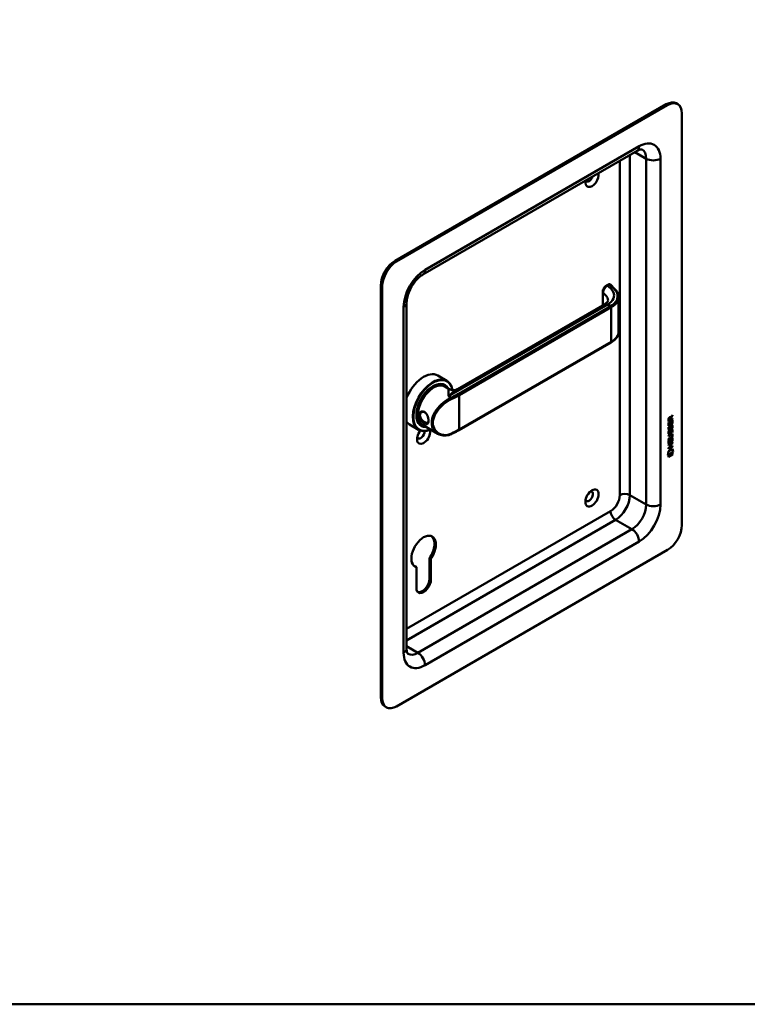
# Model space of a CAD drawing. Header units: millimetres. Extents: x 20 to 833, y 20 to 574.
# Tile 2 of 4: x 289 to 433, y 20 to 215. Entities that reach past the tile are written whole.
import ezdxf

# ---------------------------------------------------------------- set-up
doc = ezdxf.new("R2010")
doc.units = ezdxf.units.MM
doc.header["$LTSCALE"] = 2
for name, color, linetype, lineweight in [('Sichtbare Kanten(DIN)', 7, 'Continuous', 50), ('Sichtbare tangentiale Kanten(DIN)', 7, 'Continuous', 50), ('Skizziergeometrie(DIN)', 7, 'Continuous', 50)]:
    doc.layers.add(name, color=color, linetype=linetype, lineweight=lineweight)

# ---------------------------------------------------------------- blocks, each defined once
blk = doc.blocks.new('Ränder Standardrahmen')
at = {"layer": 'Skizziergeometrie(DIN)', "flags": 128}
blk.add_lwpolyline([(10, 10), (10, 287), (410, 287), (410, 10), (10, 10)], dxfattribs=at)

msp = doc.modelspace()

# ---------------------------------------------------------------- linework, layer by layer
at = {"layer": 'Sichtbare Kanten(DIN)'}
for p, q in [((417.191, 198.454), (363.451, 167.427)), ((417.474, 198.291), (363.734, 167.264)), ((419.474, 198.489), (419.191, 198.652)), ((420.303, 115.008), (420.303, 196.658)), ((411.403, 189.21), (368.977, 164.715)), ((360.623, 162.528), (360.623, 80.879)), ((360.906, 162.365), (360.906, 80.715)), ((405.747, 162.752), (405.38, 162.54)), ((404.599, 161.204), (404.599, 158.603)), ((407.766, 160.217), (407.766, 153.384)), ((365.734, 159.099), (365.734, 90.513)), ((375.816, 141.985), (404.995, 158.832)), ((376.138, 133.859), (406.26, 151.251)), ((371.908, 144.679), (373.718, 143.634)), ((373.162, 142.801), (373.331, 142.703)), ((373.288, 142.497), (374.196, 141.973)), ((371.913, 138.21), (371.913, 138.21)), ((372.135, 138.082), (372.135, 138.082)), ((418.404, 136.708), (418.081, 136.275)), ((418.108, 136.372), (418.446, 136.825)), ((418.446, 136.684), (418.123, 136.25)), ((418.404, 136.768), (418.404, 136.708)), ((418.404, 136.708), (418.446, 136.684)), ((418.446, 136.825), (418.446, 136.684)), ((366.308, 134.98), (368.118, 133.935)), ((368.562, 134.834), (368.731, 134.736)), ((368.888, 134.876), (371.902, 133.136)), ((418.403, 136.059), (417.637, 135.617)), ((418.446, 136.034), (417.637, 135.568)), ((417.637, 135.568), (417.638, 135.997)), ((417.637, 135.331), (417.736, 135.388)), ((417.637, 134.676), (417.637, 135.331)), ((418.403, 135.166), (417.637, 134.725)), ((418.445, 135.142), (417.637, 134.676)), ((417.693, 135.363), (417.693, 134.88)), ((417.693, 134.88), (417.735, 134.856)), ((417.694, 136.064), (417.694, 135.774)), ((417.694, 135.774), (417.736, 135.75)), ((417.736, 135.388), (417.735, 134.856)), ((417.735, 134.856), (417.988, 135.002)), ((417.736, 136.04), (417.736, 135.75)), ((417.736, 135.75), (418.024, 135.916)), ((417.939, 136.36), (417.981, 136.335)), ((417.988, 135.002), (417.989, 135.475)), ((417.989, 135.475), (418.087, 135.531)), ((418.024, 135.916), (418.024, 136.206)), ((418.045, 135.507), (418.044, 135.083)), ((418.044, 135.083), (418.087, 135.059)), ((418.066, 136.397), (418.108, 136.372)), ((418.081, 136.275), (418.081, 135.997)), ((418.081, 136.275), (418.123, 136.25)), ((418.081, 135.997), (418.123, 135.973)), ((418.087, 135.531), (418.087, 135.059)), ((418.087, 135.059), (418.347, 135.208)), ((418.123, 136.25), (418.123, 135.973)), ((418.123, 135.973), (418.446, 136.159)), ((418.347, 135.746), (418.446, 135.803)), ((418.347, 135.208), (418.347, 135.746)), ((418.403, 136.134), (418.403, 136.059)), ((418.403, 136.059), (418.446, 136.034)), ((418.403, 135.779), (418.403, 135.166)), ((418.403, 135.166), (418.445, 135.142)), ((418.446, 135.803), (418.445, 135.142)), ((418.446, 136.159), (418.446, 136.034)), ((417.635, 132.764), (418.101, 133.033)), ((418.065, 132.938), (417.635, 132.69)), ((418.107, 132.913), (417.635, 132.641)), ((417.635, 132.641), (417.635, 132.764)), ((417.685, 134.451), (417.781, 134.474)), ((417.685, 133.619), (417.78, 133.642)), ((417.698, 134.073), (417.7, 134.068)), ((417.698, 133.241), (417.7, 133.236)), ((417.725, 133.207), (417.768, 133.182)), ((417.726, 134.039), (417.768, 134.014)), ((417.74, 133.216), (417.742, 133.212)), ((417.741, 134.048), (417.743, 134.044)), ((417.934, 134.128), (417.937, 134.135)), ((417.934, 133.296), (417.937, 133.303)), ((418.041, 133.533), (418.084, 133.508)), ((418.042, 134.365), (418.084, 134.34)), ((418.055, 133.606), (418.098, 133.581)), ((418.056, 134.438), (418.098, 134.413)), ((418.108, 134.607), (418.151, 134.582)), ((418.108, 133.775), (418.15, 133.75)), ((418.188, 133.86), (418.184, 133.858)), ((418.188, 134.692), (418.185, 134.69)), ((418.188, 134.692), (418.231, 134.667)), ((418.188, 133.86), (418.23, 133.835)), ((418.231, 134.667), (418.227, 134.665)), ((418.23, 133.835), (418.227, 133.833)), ((418.259, 132.978), (418.302, 132.954)), ((418.267, 133.867), (418.31, 133.842)), ((418.268, 134.699), (418.31, 134.674)), ((418.346, 133.406), (418.389, 133.381)), ((418.347, 134.238), (418.389, 134.214)), ((418.356, 132.801), (418.356, 132.804)), ((417.634, 131.168), (417.635, 131.822)), ((418.4, 131.658), (417.634, 131.217)), ((418.443, 131.634), (417.634, 131.168)), ((417.634, 130.908), (418.442, 131.374)), ((417.943, 131.012), (417.634, 130.834)), ((417.985, 130.988), (417.634, 130.785)), ((417.634, 130.785), (417.634, 130.908)), ((417.635, 132.132), (418.107, 132.404)), ((418.058, 132.302), (417.635, 132.058)), ((418.1, 132.277), (417.635, 132.009)), ((417.635, 132.009), (417.635, 132.132)), ((417.635, 131.822), (417.733, 131.879)), ((417.691, 131.855), (417.69, 131.372)), ((417.69, 131.372), (417.733, 131.348)), ((417.733, 131.879), (417.733, 131.348)), ((417.733, 131.348), (417.986, 131.494)), ((417.943, 131.012), (417.985, 130.988)), ((417.985, 130.479), (417.985, 130.988)), ((417.986, 131.966), (418.085, 132.023)), ((417.986, 131.494), (417.986, 131.966)), ((418.042, 131.999), (418.042, 131.575)), ((418.042, 131.575), (418.084, 131.55)), ((418.044, 131.07), (418.043, 130.561)), ((418.4, 131.276), (418.044, 131.07)), ((418.044, 131.07), (418.086, 131.046)), ((418.085, 132.023), (418.084, 131.55)), ((418.084, 131.55), (418.344, 131.7)), ((418.442, 131.251), (418.086, 131.046)), ((418.086, 131.046), (418.086, 130.537)), ((418.344, 131.7), (418.345, 132.238)), ((418.345, 132.238), (418.443, 132.295)), ((418.401, 132.271), (418.4, 131.658)), ((418.4, 131.658), (418.443, 131.634)), ((418.4, 131.35), (418.4, 131.276)), ((418.4, 131.276), (418.442, 131.251)), ((418.442, 131.374), (418.442, 131.251)), ((418.443, 132.295), (418.443, 131.634)), ((417.483, 128.898), (417.613, 129.669)), ((418.59, 129.536), (417.483, 128.898)), ((418.548, 129.561), (417.492, 128.952)), ((417.613, 129.669), (418.463, 130.16)), ((417.613, 128.88), (418.461, 129.368)), ((418.418, 129.02), (417.613, 128.555)), ((418.46, 128.995), (417.613, 128.506)), ((417.613, 128.506), (417.613, 128.88)), ((418.399, 130.643), (417.633, 130.202)), ((418.442, 130.619), (417.633, 130.153)), ((417.633, 130.276), (417.985, 130.479)), ((417.633, 130.153), (417.633, 130.276)), ((418.043, 130.561), (418.086, 130.537)), ((418.086, 130.537), (418.442, 130.742)), ((418.399, 130.718), (418.399, 130.643)), ((418.399, 130.643), (418.442, 130.619)), ((418.418, 129.344), (418.418, 129.02)), ((418.418, 129.02), (418.46, 128.995)), ((418.43, 130.14), (418.548, 129.561)), ((418.442, 130.742), (418.442, 130.619)), ((418.461, 129.368), (418.46, 128.995)), ((418.463, 130.16), (418.59, 129.536)), ((418.548, 129.561), (418.59, 129.536)), ((363.734, 79.082), (417.474, 110.109)), ((370.538, 108.337), (370.256, 108.5)), ((370.268, 104.408), (370.256, 108.5)), ((370.538, 108.337), (370.551, 104.245)), ((367.671, 106.687), (367.388, 106.85)), ((367.666, 102.576), (367.671, 106.687)), ((361.734, 78.884), (361.451, 79.048))]:
    msp.add_line(p, q, dxfattribs=at)
for centre, major_axis, ratio, start_param, end_param in [((417.474, 195.025), (2, 3.464), 0.5773503, 5.4977871, 7.0685835), ((417.191, 195.188), (2, 3.464), 0.5773503, 0, 0.7853982), ((402.483, 183.757), (-0.93, -1.611), 0.5773503, 5.2966636, 8.8405034), ((401.918, 184.084), (-0.53, -0.918), 0.5773503, 5.9138655, 8.2233014), ((363.451, 164.161), (-2, -3.464), 0.5773503, 3.9269908, 5.4977871), ((363.734, 163.998), (2, 3.464), 0.5773503, 0.7853982, 2.3561945), ((405.847, 162.348), (0.053, 0.438), 0.7115312, 0.4902462, 0.4913996), ((369.108, 139.83), (2.8, 4.85), 0.5773503, 0, 1.805319), ((370.918, 138.785), (2.8, 4.85), 0.5773503, 5.6590013, 10.0917243), ((370.975, 138.752), (-2.76, -4.78), 0.5773503, 2.5362816, 6.9315019), ((370.975, 138.752), (2.34, 4.053), 0.5773503, 5.9355207, 9.7724426), ((371.031, 138.719), (2.3, 3.984), 0.5773503, 5.9872224, 9.7207409), ((371.088, 138.687), (-2.2, -3.811), 0.5773503, 3.1415927, 6.2831853), ((371.088, 138.687), (-2.26, -3.914), 0.5773503, 2.9106512, 6.5141268), ((370.947, 138.768), (2.32, 4.018), 0.5773503, 6.0274328, 7.0642824), ((370.862, 138.817), (2.3, 3.984), 0.5773503, 0, 0.2200524), ((370.805, 138.85), (2.32, 4.018), 0.5773503, 6.1459819, 6.2527018), ((370.805, 138.85), (-2.32, -4.018), 0.5773503, 2.5199936, 2.5200334), ((371.088, 138.687), (-2.26, -3.914), 0.5773503, 2.7362488, 2.7362962), ((371.031, 138.719), (2.3, 3.984), 0.5773503, 5.8679197, 5.8679403), ((370.972, 138.75), (-2.762, -4.784), 0.5773503, 2.424644, 2.4246456), ((370.922, 138.787), (2.797, 4.845), 0.5773503, 5.5511424, 5.5511441), ((370.805, 138.85), (-2.32, -4.018), 0.5773503, 2.1718119, 2.1719117), ((371.088, 138.687), (-2.2, -3.811), 0.5773503, 2.2529981, 2.2530617), ((371.088, 138.687), (-2.26, -3.914), 0.5773503, 2.2548066, 2.2548469), ((370.947, 138.768), (-2.32, -4.018), 0.5773503, 5.5020883, 6.5389379), ((370.805, 138.85), (-1.9, -3.291), 0.5773503, 5.669666, 5.6699531), ((369.051, 139.623), (-1.51, -2.615), 0.5773503, 0.3552049, 0.3552484), ((368.74, 140.041), (1.6, 2.771), 0.5773503, 3.7148305, 3.7148364), ((368.797, 139.77), (-1.51, -2.615), 0.5773503, 0.6224779, 0.6225245), ((369.108, 139.83), (-2.8, -4.85), 0.5773503, 6.0486626, 6.2831853), ((370.862, 138.817), (-2.3, -3.984), 0.5773503, 6.0631329, 6.2831853), ((369.108, 139.83), (1.8, 3.118), 0.5773503, 3.6393141, 3.6393433), ((370.805, 138.85), (-2.32, -4.018), 0.5773503, 0.0304835, 0.1372034), ((370.805, 138.85), (-1.95, -3.377), 0.5773503, 0.4965207, 0.4965335), ((370.805, 138.85), (2.26, 3.914), 0.5773503, 3.8988706, 3.8989871), ((370.805, 138.85), (-1.95, -3.378), 0.5773503, 0.7557849, 0.7559596), ((370.805, 138.85), (-2.32, -4.018), 0.5773503, 0.7604244, 0.7604847), ((370.749, 138.883), (-1.91, -3.308), 0.5773503, 0.7821387, 0.7822583), ((370.947, 137.299), (0.6, -1.039), 0.5773503, 5.4144818, 5.4144971), ((371.088, 138.687), (-2.2, -3.811), 0.5773503, 0.7395772, 0.7395876), ((371.088, 138.687), (-2.26, -3.914), 0.5773503, 0.7441307, 0.744163), ((371.031, 138.719), (2.3, 3.984), 0.5773503, 3.9039235, 3.9039556), ((370.975, 138.752), (2.34, 4.053), 0.5773503, 3.9214492, 3.9214808), ((370.805, 138.85), (-1.95, -3.378), 0.5773503, 0.8454191, 0.845468), ((370.947, 137.299), (0.6, -1.039), 0.5773503, 5.6599927, 5.6601226), ((418.027, 136.004), (-0.175, 0.346), 0.8194443, 0.0441652, 1.0169096), ((418.07, 135.98), (-0.175, 0.346), 0.8194443, 0.0441652, 1.0169096), ((417.676, 135.726), (-0.368, -0.732), 0.3492899, 2.7989514, 3.6297589), ((417.633, 135.751), (-0.368, -0.732), 0.3492899, 2.7989514, 3.0358099), ((369.108, 132.808), (-0.93, -1.611), 0.5773503, 4.427919, 8.9074708), ((368.542, 133.134), (-0.53, -0.918), 0.5773503, 5.8272815, 8.7701358), ((370.975, 138.752), (-2.76, -4.78), 0.5773503, 0.8208594, 0.8208766), ((418.056, 135.296), (0.327, 1.256), 0.1531706, 2.8850226, 2.9459819), ((418.08, 134.558), (-0.352, -1.35), 0.146604, 6.0369992, 6.0961402), ((417.909, 134.454), (0.178, 0.418), 0.3257575, 2.8609786, 3.1020511), ((417.911, 133.626), (-0.18, -0.422), 0.324198, 6.0043675, 6.2441541), ((418.123, 134.534), (-0.352, -1.35), 0.146604, 6.0369992, 6.0961402), ((418.099, 135.271), (0.327, 1.256), 0.1531706, 2.8850226, 2.9459819), ((417.953, 133.602), (-0.18, -0.422), 0.324198, 6.0043675, 6.4621988), ((417.952, 134.429), (0.178, 0.418), 0.3257575, 2.8609786, 3.3212723), ((417.918, 134.127), (0.0284, 0.0613), 0.2140411, 4.5281703, 4.8362485), ((417.917, 133.295), (-0.0284, -0.0613), 0.2140411, 1.3865777, 1.6946558), ((416.979, 133.208), (1.388, -0.568), 0.6427883, 5.8208171, 6.5391565), ((417.021, 133.183), (1.388, -0.568), 0.6427883, 5.8208171, 6.5391565), ((417.02, 130.882), (1.355, 2.199), 0.2164738, 5.9455732, 6.6640371), ((411.728, 135.453), (6.595, -2.821), 0.2353631, 6.1084229, 6.3833559), ((418.002, 134.033), (0.258, 0.67), 0.2801591, 6.2392644, 6.6011557), ((418.001, 133.202), (-0.258, -0.669), 0.2803736, 3.0976435, 3.4598023), ((418.044, 133.177), (-0.258, -0.669), 0.2803736, 2.9381095, 3.4598023), ((418.044, 134.009), (0.258, 0.67), 0.2801591, 6.0797679, 6.6011557), ((416.978, 130.907), (1.355, 2.199), 0.2164738, 5.9455732, 6.2455659), ((401.918, 120.724), (-0.53, -0.918), 0.5773503, 5.8272815, 9.8806818), ((417.474, 113.375), (-2, -3.464), 0.5773503, 0.7853982, 2.3561945), ((369.108, 109.783), (-1.72, -2.979), 0.5773503, 1.4140586, 6.4366653), ((368.825, 109.946), (1.72, 2.979), 0.5773503, 4.5556512, 6.2008707), ((368.825, 109.946), (-1.72, -2.979), 0.5773503, 0.0823146, 0.15348), ((369.108, 103.406), (-1.02, -1.767), 0.5773503, 5.4961945, 8.6427774), ((368.825, 103.57), (-1.02, -1.767), 0.5773503, 0.1390965, 2.3595921), ((363.451, 82.512), (-2, -3.464), 0.5773503, 5.4977871, 6.2831853), ((363.734, 82.348), (-2, -3.464), 0.5773503, 5.4977871, 7.0685835)]:
    msp.add_ellipse(centre, major_axis=major_axis, ratio=ratio, start_param=start_param, end_param=end_param, dxfattribs=at)
msp.add_ellipse((402.483, 120.397), major_axis=(0.93, 1.611), ratio=0.5773503, dxfattribs=at)
for points, knots in [([(412.403, 189.507), (412.403, 189.507), (412.403, 189.508), (412.378, 189.515), (412.353, 189.52), (412.262, 189.521), (412.196, 189.516), (412.025, 189.482), (411.92, 189.452), (411.681, 189.358), (411.547, 189.293), (411.403, 189.21)], [0.78539816, 0.78539816, 0.78539816, 0.78539816, 0.9424778, 0.9424778, 1.09955743, 1.09955743, 1.25663706, 1.25663706, 1.41371669, 1.41371669, 1.57079633, 1.57079633, 1.57079633, 1.57079633]), ([(368.977, 164.715), (368.751, 164.585), (368.502, 164.408), (367.985, 163.959), (367.716, 163.682), (367.196, 163.047), (366.946, 162.687), (366.502, 161.926), (366.309, 161.524), (366.006, 160.734), (365.895, 160.346), (365.763, 159.661), (365.734, 159.359), (365.734, 159.099)], [1.5707963, 1.5707963, 1.5707963, 1.5707963, 1.8179228, 1.8179228, 2.0784055, 2.0784055, 2.3493544, 2.3493544, 2.6241933, 2.6241933, 2.8954114, 2.8954114, 3.1415927, 3.1415927, 3.1415927, 3.1415927]), ([(404.599, 161.204), (404.599, 161.323), (404.619, 161.447), (404.689, 161.691), (404.74, 161.815), (404.868, 162.046), (404.947, 162.157), (405.116, 162.345), (405.208, 162.427), (405.33, 162.509), (405.356, 162.525), (405.381, 162.54)], [0, 0, 0, 0, 0.0978526, 0.0978526, 0.19675214, 0.19675214, 0.29631771, 0.29631771, 0.39147087, 0.39147087, 0.41627177, 0.41627177, 0.41627177, 0.41627177]), ([(405.761, 162.759), (405.801, 162.78), (405.845, 162.796), (405.934, 162.807), (405.979, 162.804), (406.037, 162.787), (406.053, 162.781), (406.068, 162.774)], [0.003785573, 0.003785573, 0.003785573, 0.003785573, 0.038881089, 0.038881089, 0.072518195, 0.072518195, 0.085170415, 0.085170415, 0.085170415, 0.085170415]), ([(406.089, 162.766), (406.094, 162.763), (406.1, 162.759), (406.11, 162.752), (406.116, 162.749), (406.126, 162.741), (406.131, 162.737), (406.142, 162.729), (406.147, 162.724), (406.157, 162.715), (406.162, 162.71), (406.167, 162.705)], [6.28318531, 6.28318531, 6.28318531, 6.28318531, 6.33903584, 6.33903584, 6.39488638, 6.39488638, 6.45073692, 6.45073692, 6.50658745, 6.50658745, 6.56243799, 6.56243799, 6.56243799, 6.56243799]), ([(406.166, 162.706), (406.519, 162.338), (406.889, 161.99), (407.394, 161.397), (407.527, 161.183), (407.715, 160.729), (407.766, 160.484), (407.766, 160.242)], [0, 0, 0, 0, 0.5459706, 0.5459706, 0.8229297, 0.8229297, 1.1161992, 1.1161992, 1.1161992, 1.1161992]), ([(405.013, 158.842), (405.187, 158.945), (405.327, 159.056), (405.533, 159.265), (405.595, 159.362), (405.653, 159.492), (405.66, 159.531), (405.66, 159.578)], [0.00914354, 0.00914354, 0.00914354, 0.00914354, 0.22812665, 0.22812665, 0.46214207, 0.46214207, 0.69361278, 0.69361278, 0.69361278, 0.69361278]), ([(407.766, 153.384), (407.766, 153.075), (407.683, 152.761), (407.368, 152.172), (407.128, 151.89), (406.658, 151.502), (406.468, 151.371), (406.261, 151.251)], [0, 0, 0, 0, 0.37365079, 0.37365079, 0.75721648, 0.75721648, 0.97391434, 0.97391434, 0.97391434, 0.97391434]), ([(374.198, 141.972), (374.288, 141.92), (374.406, 141.867), (374.687, 141.787), (374.858, 141.763), (375.243, 141.772), (375.466, 141.823), (375.71, 141.928), (375.763, 141.955), (375.812, 141.983)], [0, 0, 0, 0, 0.14013326, 0.14013326, 0.30455932, 0.30455932, 0.51639719, 0.51639719, 0.58032466, 0.58032466, 0.58032466, 0.58032466]), ([(369.268, 135.193), (369.339, 135.152), (369.408, 135.119), (369.472, 135.095), (369.537, 135.07), (369.596, 135.055), (369.651, 135.05), (369.759, 135.039), (369.847, 135.067), (369.912, 135.135), (369.977, 135.203), (370.021, 135.311), (370.042, 135.453), (370.064, 135.595), (370.064, 135.77), (370.042, 135.961), (370.021, 136.151), (369.977, 136.356), (369.912, 136.552), (369.847, 136.749), (369.76, 136.936), (369.651, 137.094), (369.542, 137.253), (369.41, 137.384), (369.267, 137.466), (368.982, 137.63), (368.648, 137.599), (368.426, 137.411), (368.37, 137.364), (368.322, 137.307), (368.282, 137.243), (368.242, 137.179), (368.21, 137.108), (368.189, 137.031), (368.147, 136.877), (368.148, 136.701), (368.19, 136.522), (368.232, 136.344), (368.315, 136.162), (368.426, 135.992), (368.65, 135.653), (368.981, 135.359), (369.267, 135.193), (369.268, 135.193), (369.268, 135.193), (369.268, 135.193)], [-2.1149572, -2.1149572, -2.1149572, -2.1149572, -2.0395313, -2.0395313, -2.0395313, -1.9639931, -1.9639931, -1.9639931, -1.8129167, -1.8129167, -1.8129167, -1.6618403, -1.6618403, -1.6618403, -1.510764, -1.510764, -1.510764, -1.3596876, -1.3596876, -1.3596876, -1.2086112, -1.2086112, -1.2086112, -1.0575348, -1.0575348, -1.0575348, -0.755382, -0.755382, -0.755382, -0.6798438, -0.6798438, -0.6798438, -0.6043056, -0.6043056, -0.6043056, -0.4532292, -0.4532292, -0.4532292, -0.3021528, -0.3021528, -0.3021528, 0, 0, 0, 0.0001123, 0.0001123, 0.0001123, 0.0001123]), ([(369.368, 135.407), (369.368, 135.407), (369.368, 135.407), (369.367, 135.407), (369.112, 135.555), (368.811, 135.81), (368.609, 136.103), (368.509, 136.25), (368.432, 136.406), (368.394, 136.56), (368.355, 136.715), (368.356, 136.867), (368.394, 136.999), (368.413, 137.065), (368.441, 137.127), (368.478, 137.182), (368.515, 137.237), (368.559, 137.286), (368.61, 137.326), (368.811, 137.489), (369.112, 137.514), (369.367, 137.367), (369.429, 137.332), (369.487, 137.287), (369.542, 137.234)], [2.1149572, 2.1149572, 2.1149572, 2.1149572, 2.1150695, 2.1150695, 2.1150695, 2.4172223, 2.4172223, 2.4172223, 2.5682987, 2.5682987, 2.5682987, 2.7193751, 2.7193751, 2.7193751, 2.7949133, 2.7949133, 2.7949133, 2.8704515, 2.8704515, 2.8704515, 3.1726043, 3.1726043, 3.1726043, 3.2450919, 3.2450919, 3.2450919, 3.2450919]), ([(370.058, 135.702), (370.056, 135.668), (370.052, 135.636), (370.048, 135.605), (370.029, 135.484), (369.992, 135.393), (369.935, 135.338), (369.879, 135.282), (369.803, 135.262), (369.707, 135.274), (369.659, 135.281), (369.606, 135.295), (369.549, 135.318), (369.493, 135.34), (369.432, 135.371), (369.368, 135.407)], [3.73914684, 3.73914684, 3.73914684, 3.73914684, 3.77690989, 3.77690989, 3.77690989, 3.92798628, 3.92798628, 3.92798628, 4.07906268, 4.07906268, 4.07906268, 4.15460087, 4.15460087, 4.15460087, 4.23002676, 4.23002676, 4.23002676, 4.23002676]), ([(374.626, 133.081), (374.263, 132.915), (373.883, 132.815), (373.138, 132.754), (372.764, 132.796), (372.244, 132.962), (372.071, 133.038), (371.91, 133.131)], [0, 0, 0, 0, 0.34235451, 0.34235451, 0.69067423, 0.69067423, 0.87448659, 0.87448659, 0.87448659, 0.87448659]), ([(376.138, 133.859), (376.042, 133.804), (375.945, 133.75), (375.75, 133.642), (375.651, 133.588), (375.451, 133.483), (375.35, 133.431), (375.147, 133.329), (375.044, 133.278), (374.836, 133.179), (374.731, 133.13), (374.626, 133.081)], [1.57079633, 1.57079633, 1.57079633, 1.57079633, 1.59374743, 1.59374743, 1.61669853, 1.61669853, 1.63964964, 1.63964964, 1.66260074, 1.66260074, 1.68555184, 1.68555184, 1.68555184, 1.68555184]), ([(418.259, 132.978), (418.257, 132.979), (418.254, 132.981), (418.234, 132.99), (418.214, 132.991), (418.153, 132.983), (418.108, 132.962), (418.065, 132.938)], [0.060650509, 0.060650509, 0.060650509, 0.060650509, 0.064390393, 0.064390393, 0.08887549, 0.08887549, 0.134135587, 0.134135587, 0.134135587, 0.134135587]), ([(418.356, 132.804), (418.356, 132.819), (418.356, 132.834), (418.351, 132.876), (418.345, 132.901), (418.324, 132.938), (418.311, 132.95), (418.277, 132.965), (418.257, 132.967), (418.195, 132.958), (418.15, 132.938), (418.107, 132.913)], [0, 0, 0, 0, 0.01400423, 0.01400423, 0.0408947, 0.0408947, 0.06439039, 0.06439039, 0.08887549, 0.08887549, 0.13413559, 0.13413559, 0.13413559, 0.13413559]), ([(365.734, 90.513), (365.734, 90.347), (365.745, 90.199), (365.783, 89.945), (365.81, 89.839), (365.865, 89.674), (365.894, 89.614), (365.941, 89.536), (365.958, 89.516), (365.976, 89.498), (365.977, 89.499), (365.977, 89.499)], [3.14159265, 3.14159265, 3.14159265, 3.14159265, 3.29867229, 3.29867229, 3.45575192, 3.45575192, 3.61283155, 3.61283155, 3.76991118, 3.76991118, 3.92699082, 3.92699082, 3.92699082, 3.92699082])]:
    msp.add_open_spline(points, degree=3, knots=knots, dxfattribs=at)
for points in [[(405.66, 159.579), (405.66, 159.579), (405.66, 159.578), (405.66, 159.578)], [(407.766, 153.384), (407.766, 153.384), (407.766, 153.384), (407.766, 153.384)], [(417.638, 135.997), (417.642, 136.144), (417.708, 136.333), (417.881, 136.433)], [(417.939, 136.36), (417.917, 136.372), (417.886, 136.37), (417.84, 136.344)], [(418.024, 136.206), (418.024, 136.295), (418, 136.387), (417.882, 136.319)], [(418.081, 134.632), (418.107, 134.683), (418.144, 134.728), (418.195, 134.765)], [(418.195, 134.765), (418.276, 134.824), (418.356, 134.838), (418.411, 134.766)], [(418.351, 134.81), (418.357, 134.805), (418.363, 134.798), (418.368, 134.79)], [(418.368, 134.79), (418.4, 134.749), (418.415, 134.687), (418.415, 134.599)], [(418.411, 134.766), (418.442, 134.725), (418.457, 134.662), (418.457, 134.574)], [(417.65, 133.948), (417.625, 134.012), (417.616, 134.084), (417.628, 134.198)], [(417.65, 133.116), (417.624, 133.18), (417.616, 133.251), (417.628, 133.366)], [(417.628, 134.198), (417.633, 134.246), (417.645, 134.32), (417.665, 134.388)], [(417.628, 133.366), (417.633, 133.414), (417.645, 133.488), (417.665, 133.556)], [(417.808, 133.889), (417.745, 133.863), (417.68, 133.873), (417.65, 133.948)], [(417.808, 133.057), (417.745, 133.031), (417.68, 133.041), (417.65, 133.116)], [(417.665, 134.388), (417.671, 134.408), (417.685, 134.451), (417.685, 134.451)], [(417.665, 133.556), (417.67, 133.576), (417.685, 133.619), (417.685, 133.619)], [(417.694, 133.489), (417.676, 133.396), (417.674, 133.322), (417.691, 133.261)], [(417.695, 134.321), (417.677, 134.228), (417.675, 134.154), (417.691, 134.093)], [(417.766, 133.914), (417.736, 133.901), (417.705, 133.897), (417.678, 133.904)], [(417.765, 133.082), (417.735, 133.069), (417.705, 133.065), (417.678, 133.072)], [(417.728, 133.629), (417.717, 133.588), (417.701, 133.522), (417.694, 133.489)], [(417.729, 134.462), (417.718, 134.42), (417.701, 134.355), (417.695, 134.321)], [(417.737, 134.297), (417.719, 134.204), (417.717, 134.13), (417.734, 134.069)], [(417.737, 133.465), (417.718, 133.372), (417.717, 133.298), (417.733, 133.237)], [(417.781, 134.474), (417.781, 134.474), (417.747, 134.348), (417.737, 134.297)], [(417.78, 133.642), (417.78, 133.642), (417.746, 133.515), (417.737, 133.465)], [(417.809, 133.103), (417.781, 133.087), (417.775, 133.085), (417.765, 133.082)], [(417.81, 133.935), (417.781, 133.919), (417.775, 133.917), (417.766, 133.914)], [(417.8, 133.176), (417.842, 133.18), (417.895, 133.223), (417.925, 133.277)], [(417.801, 134.008), (417.842, 134.012), (417.896, 134.055), (417.925, 134.109)], [(417.852, 133.91), (417.824, 133.894), (417.818, 133.893), (417.808, 133.889)], [(417.852, 133.078), (417.823, 133.062), (417.817, 133.061), (417.808, 133.057)], [(417.987, 133.324), (417.954, 133.237), (417.899, 133.153), (417.809, 133.103)], [(417.987, 134.156), (417.955, 134.069), (417.9, 133.985), (417.81, 133.935)], [(418.03, 134.132), (417.997, 134.044), (417.942, 133.961), (417.852, 133.91)], [(418.029, 133.3), (417.997, 133.212), (417.941, 133.129), (417.852, 133.078)], [(417.937, 134.135), (417.957, 134.182), (417.973, 134.245), (417.988, 134.334)], [(417.937, 133.303), (417.956, 133.35), (417.972, 133.413), (417.988, 133.502)], [(418.042, 134.365), (418.026, 134.278), (418.009, 134.214), (417.987, 134.156)], [(418.041, 133.533), (418.026, 133.446), (418.008, 133.382), (417.987, 133.324)], [(417.988, 134.334), (418.012, 134.468), (418.041, 134.554), (418.081, 134.632)], [(417.988, 133.502), (418.012, 133.636), (418.04, 133.722), (418.08, 133.799)], [(418.084, 133.508), (418.068, 133.421), (418.051, 133.357), (418.029, 133.3)], [(418.084, 134.34), (418.069, 134.253), (418.051, 134.189), (418.03, 134.132)], [(418.055, 133.606), (418.053, 133.595), (418.042, 133.534), (418.041, 133.533)], [(418.056, 134.438), (418.053, 134.427), (418.042, 134.366), (418.042, 134.365)], [(418.108, 133.775), (418.088, 133.734), (418.071, 133.679), (418.055, 133.606)], [(418.108, 134.607), (418.088, 134.567), (418.071, 134.511), (418.056, 134.438)], [(418.08, 133.799), (418.107, 133.851), (418.144, 133.896), (418.194, 133.933)], [(418.098, 134.413), (418.096, 134.402), (418.085, 134.341), (418.084, 134.34)], [(418.098, 133.581), (418.095, 133.57), (418.084, 133.509), (418.084, 133.508)], [(418.151, 134.582), (418.131, 134.542), (418.114, 134.487), (418.098, 134.413)], [(418.15, 133.75), (418.13, 133.71), (418.113, 133.655), (418.098, 133.581)], [(418.185, 134.69), (418.151, 134.67), (418.129, 134.647), (418.108, 134.607)], [(418.184, 133.858), (418.15, 133.838), (418.129, 133.815), (418.108, 133.775)], [(418.227, 133.833), (418.192, 133.813), (418.171, 133.79), (418.15, 133.75)], [(418.227, 134.665), (418.193, 134.645), (418.172, 134.622), (418.151, 134.582)], [(418.194, 133.933), (418.276, 133.992), (418.356, 134.006), (418.41, 133.934)], [(418.284, 133.35), (418.284, 133.35), (418.328, 133.458), (418.345, 133.56)], [(418.389, 133.381), (418.383, 133.38), (418.284, 133.35), (418.284, 133.35)], [(418.285, 134.182), (418.285, 134.182), (418.329, 134.29), (418.345, 134.392)], [(418.389, 134.214), (418.384, 134.212), (418.285, 134.182), (418.285, 134.182)], [(418.346, 133.406), (418.344, 133.405), (418.323, 133.399), (418.3, 133.392)], [(418.347, 134.238), (418.344, 134.237), (418.323, 134.231), (418.301, 134.224)], [(418.345, 133.56), (418.364, 133.681), (418.364, 133.771), (418.334, 133.818)], [(418.345, 134.392), (418.365, 134.513), (418.365, 134.603), (418.335, 134.65)], [(418.41, 133.677), (418.401, 133.564), (418.357, 133.431), (418.346, 133.406)], [(418.41, 134.509), (418.402, 134.396), (418.357, 134.263), (418.347, 134.238)], [(418.35, 133.978), (418.356, 133.972), (418.362, 133.966), (418.368, 133.958)], [(418.368, 133.958), (418.399, 133.917), (418.414, 133.855), (418.414, 133.767)], [(418.453, 134.485), (418.444, 134.372), (418.4, 134.238), (418.389, 134.214)], [(418.452, 133.653), (418.444, 133.54), (418.399, 133.406), (418.389, 133.381)], [(418.415, 134.599), (418.415, 134.571), (418.413, 134.542), (418.41, 134.509)], [(418.41, 133.934), (418.441, 133.893), (418.457, 133.83), (418.457, 133.742)], [(418.414, 133.767), (418.414, 133.739), (418.412, 133.71), (418.41, 133.677)], [(418.457, 133.742), (418.457, 133.714), (418.455, 133.685), (418.452, 133.653)], [(418.457, 134.574), (418.457, 134.546), (418.455, 134.517), (418.453, 134.485)]]:
    msp.add_open_spline(points, degree=3, dxfattribs=at)
at = {"layer": 'Sichtbare tangentiale Kanten(DIN)'}
for p, q in [((417.191, 198.454), (417.474, 198.291)), ((369.391, 165.631), (411.817, 190.126)), ((409.979, 188.388), (409.979, 120.969)), ((413.232, 187.676), (410.989, 188.971)), ((413.232, 119.091), (413.232, 187.676)), ((416.06, 187.676), (416.06, 119.091)), ((407.999, 120.969), (407.999, 187.245)), ((363.734, 167.264), (363.451, 167.427)), ((360.623, 162.528), (360.906, 162.365)), ((405.58, 162.52), (405.989, 162.756)), ((404.659, 158.638), (404.659, 161.083)), ((365.148, 89.697), (365.148, 158.283)), ((374.058, 140.565), (405.595, 158.772)), ((406.16, 158.446), (376.038, 141.054)), ((376.179, 140.809), (406.302, 158.201)), ((406.16, 158.446), (405.595, 158.772)), ((406.302, 151.342), (406.302, 158.201)), ((406.302, 151.342), (376.179, 133.951)), ((376.179, 133.951), (376.179, 140.809)), ((374.058, 140.565), (374.542, 140.285)), ((369.268, 135.193), (369.367, 135.407)), ((417.694, 136.064), (417.736, 136.04)), ((417.84, 136.344), (417.882, 136.319)), ((418.368, 134.79), (418.411, 134.766)), ((417.691, 134.093), (417.734, 134.069)), ((417.691, 133.261), (417.733, 133.237)), ((417.694, 133.489), (417.737, 133.465)), ((417.695, 134.321), (417.737, 134.297)), ((417.698, 134.073), (417.741, 134.048)), ((417.698, 133.241), (417.74, 133.216)), ((417.7, 134.068), (417.743, 134.044)), ((417.7, 133.236), (417.742, 133.212)), ((417.765, 133.082), (417.808, 133.057)), ((417.766, 133.914), (417.808, 133.889)), ((417.809, 133.103), (417.852, 133.078)), ((417.81, 133.935), (417.852, 133.91)), ((417.987, 134.156), (418.03, 134.132)), ((417.987, 133.324), (418.029, 133.3)), ((418.065, 132.938), (418.107, 132.913)), ((418.184, 133.858), (418.227, 133.833)), ((418.185, 134.69), (418.227, 134.665)), ((418.368, 133.958), (418.41, 133.934)), ((418.41, 134.509), (418.453, 134.485)), ((418.41, 133.677), (418.452, 133.653)), ((418.414, 133.767), (418.457, 133.742)), ((418.414, 132.884), (418.456, 132.86)), ((418.415, 134.599), (418.457, 134.574)), ((418.058, 132.302), (418.1, 132.277)), ((413.232, 119.091), (409.979, 120.969)), ((365.734, 94.444), (406.16, 117.784)), ((407.15, 116.07), (365.734, 92.158)), ((410.403, 114.192), (407.15, 116.07)), ((367.977, 89.697), (410.403, 114.192)), ((411.817, 111.742), (369.391, 87.247)), ((370.551, 104.245), (370.268, 104.408)), ((367.977, 89.697), (365.734, 90.992)), ((360.906, 80.715), (360.623, 80.879))]:
    msp.add_line(p, q, dxfattribs=at)
for centre, major_axis, ratio, start_param, end_param in [((410.403, 190.942), (1, -1.732), 0.5773503, 0, 0.7853982), ((411.817, 185.227), (3, 5.196), 0.5773503, 5.4977871, 7.0685835), ((410.403, 186.043), (2, 3.464), 0.5773503, 5.4977871, 6.2831853), ((414.646, 188.493), (2, 0), 0.5773503, 3.9269908, 5.4977871), ((369.391, 160.732), (-3, -5.196), 0.5773503, 3.9269908, 5.4977871), ((367.977, 166.447), (1, -1.732), 0.5773503, 0, 0.7853982), ((405.58, 162.193), (-0.2, 0.346), 0.5773503, 5.4977871, 6.2768118), ((405.847, 162.348), (0.053, 0.438), 0.7115312, 5.989184, 6.7734315), ((405.989, 162.593), (0.1, 0.173), 0.5773503, 0, 0.7853982), ((405.847, 162.674), (0.2, 0), 0.5773503, 0.5061455, 0.7853982), ((406.022, 162.567), (0.144, 0.139), 0.714124, 0.0048218, 0.9697838), ((404.999, 161.204), (-0.4, 0), 0.5773503, 0.0007495, 0.5547496), ((363.734, 159.099), (2, 0), 0.5773503, 5.4977871, 6.2831853), ((405.595, 157.793), (-0.6, 1.039), 0.5773503, 5.4977871, 6.2831853), ((406.16, 158.283), (-0.1, 0.173), 0.5773503, 3.9269908, 5.4977871), ((406.16, 151.424), (0.1, -0.173), 0.5773503, 0, 0.7853982), ((363.687, 148.185), (-17.467, 0), 0.5773503, 2.241439, 2.3561945), ((363.687, 148.022), (17.667, 0), 0.5773503, 5.3830316, 5.4977871), ((376.038, 140.891), (-0.1, 0.173), 0.5773503, 3.9269908, 5.4977871), ((374.542, 140.122), (-0.083, 0.182), 0.5074441, 3.9781465, 5.5489428), ((374.542, 133.263), (0.083, -0.182), 0.5074441, 0.0020978, 0.8365539), ((363.687, 141.163), (-17.667, 0), 0.5773503, 2.241439, 2.3561945), ((376.038, 134.033), (0.1, -0.173), 0.5773503, 0, 0.7853982), ((408.989, 120.397), (1.4, 0), 0.5773503, 0.7853982, 2.3561945), ((406.16, 119.907), (1.3, 2.252), 0.5773503, 3.9269908, 5.4977871), ((407.15, 119.336), (-2, -3.464), 0.5773503, 0.7853982, 2.3561945), ((407.15, 117.213), (0.7, -1.212), 0.5773503, 3.9269908, 5.4977871), ((410.403, 117.458), (2, 3.464), 0.5773503, 3.9269908, 5.4977871), ((411.817, 116.641), (3, 5.196), 0.5773503, 3.9269908, 5.4977871), ((414.646, 119.907), (2, 0), 0.5773503, 3.9269908, 5.4977871), ((410.403, 112.559), (1, -1.732), 0.5773503, 0.7853982, 2.3561945), ((363.734, 90.513), (2, 0), 0.5773503, 5.4977871, 6.2831853), ((369.391, 92.146), (-3, -5.196), 0.5773503, 5.4977871, 7.0685835), ((367.977, 92.963), (-2, -3.464), 0.5773503, 0, 0.7853982), ((367.977, 88.064), (-1, 1.732), 0.5773503, 3.9269908, 5.4977871)]:
    msp.add_ellipse(centre, major_axis=major_axis, ratio=ratio, start_param=start_param, end_param=end_param, dxfattribs=at)
for points, knots in [([(404.659, 161.083), (404.659, 161.38), (404.898, 162.009), (405.376, 162.419), (405.58, 162.52)], [-0.31848654, -0.31848654, -0.31848654, -0.31848654, -0.13649423, 0, 0, 0, 0]), ([(405.595, 158.772), (406.149, 159.092), (406.936, 159.914), (406.896, 160.989), (406.489, 161.6), (406.182, 161.959), (405.88, 162.241), (405.638, 162.465), (405.58, 162.52)], [0, 0, 0, 0, 0.5877823, 1.1762678, 1.3496016, 1.4362685, 1.6962691, 1.7794277, 1.7794277, 1.7794277, 1.7794277]), ([(406.022, 162.73), (406.336, 162.403), (406.65, 162.076), (407.249, 161.452), (407.558, 160.915), (407.585, 160.232), (407.44, 159.724), (407.089, 159.118), (406.576, 158.685), (406.16, 158.446)], [0.1327045, 0.1327045, 0.1327045, 0.1327045, 0.6185048, 0.6185048, 1.0587804, 1.3339527, 1.499056, 1.7191938, 2.1594694, 2.1594694, 2.1594694, 2.1594694]), ([(404.659, 161.083), (404.685, 161.059), (404.896, 160.862), (405.139, 160.635), (405.388, 160.342), (405.591, 160.035), (405.659, 159.758), (405.66, 159.579)], [-1.73265978, -1.73265978, -1.73265978, -1.73265978, -1.69626914, -1.43626845, -1.34960156, -1.17626777, -0.85750301, -0.85750301, -0.85750301, -0.85750301]), ([(406.302, 158.201), (406.911, 158.552), (407.358, 158.997), (407.587, 159.476), (407.706, 159.725), (407.766, 159.983), (407.766, 160.242)], [-2.15946939, -2.15946939, -2.15946939, -2.15946939, -1.53628687, -1.53628687, -1.53628687, -1.21227292, -1.21227292, -1.21227292, -1.21227292]), ([(407.766, 153.384), (407.766, 153.125), (407.706, 152.866), (407.587, 152.617), (407.358, 152.138), (406.911, 151.694), (406.302, 151.342)], [-0.94751185, -0.94751185, -0.94751185, -0.94751185, -0.62318252, -0.62318252, -0.62318252, 0, 0, 0, 0]), ([(374.198, 141.972), (374.178, 141.983), (374.137, 141.993), (374.092, 141.952), (374.062, 141.842), (374.041, 141.623), (374.041, 141.225), (374.052, 140.801), (374.058, 140.567), (374.058, 140.566), (374.058, 140.565)], [0.4264819, 0.4264819, 0.4264819, 0.4264819, 0.562781, 0.7503747, 0.9379684, 1.1255621, 1.5007494, 1.8759368, 1.8759368, 1.8780016, 1.8780016, 1.8780016, 1.8780016]), ([(374.058, 140.565), (374.059, 140.566), (374.06, 140.567), (374.274, 140.779), (374.702, 141.18), (375.232, 141.607), (375.601, 141.857), (375.761, 141.953), (375.816, 141.985)], [-1.8780016, -1.8780016, -1.8780016, -1.8780016, -1.8759368, -1.8759368, -1.5007494, -1.1255621, -0.9379684, -0.8386554, -0.8386554, -0.8386554, -0.8386554]), ([(374.542, 140.285), (374.022, 140.044), (373.48, 139.696), (372.974, 139.276), (372.469, 138.855), (371.999, 138.362), (371.622, 137.828), (371.244, 137.294), (370.96, 136.72), (370.816, 136.152), (370.673, 135.584), (370.673, 135.022), (370.816, 134.534), (370.959, 134.045), (371.244, 133.628), (371.621, 133.328), (371.713, 133.255), (371.809, 133.19), (371.91, 133.131)], [-3.3432814, -3.3432814, -3.3432814, -3.3432814, -2.8656698, -2.8656698, -2.8656698, -2.3880581, -2.3880581, -2.3880581, -1.9104465, -1.9104465, -1.9104465, -1.4328349, -1.4328349, -1.4328349, -0.9552233, -0.9552233, -0.9552233, -0.8398491, -0.8398491, -0.8398491, -0.8398491]), ([(374.667, 133.173), (374.162, 132.941), (373.635, 132.846), (373.142, 132.887), (372.65, 132.928), (372.192, 133.104), (371.824, 133.391), (371.455, 133.679), (371.176, 134.077), (371.037, 134.544), (370.897, 135.012), (370.898, 135.548), (371.038, 136.09), (371.177, 136.631), (371.456, 137.179), (371.824, 137.687), (372.193, 138.195), (372.65, 138.665), (373.143, 139.066), (373.635, 139.467), (374.162, 139.8), (374.667, 140.031)], [0, 0, 0, 0, 0.4776116, 0.4776116, 0.4776116, 0.9552233, 0.9552233, 0.9552233, 1.4328349, 1.4328349, 1.4328349, 1.9104465, 1.9104465, 1.9104465, 2.3880581, 2.3880581, 2.3880581, 2.8656698, 2.8656698, 2.8656698, 3.3432814, 3.3432814, 3.3432814, 3.3432814])]:
    msp.add_open_spline(points, degree=3, knots=knots, dxfattribs=at)

# ---------------------------------------------------------------- block references
at = {"xscale": 2, "yscale": 2, "zscale": 2}
msp.add_blockref('Ränder Standardrahmen', (0, 0), dxfattribs=at)

doc.saveas('drawing.dxf')
